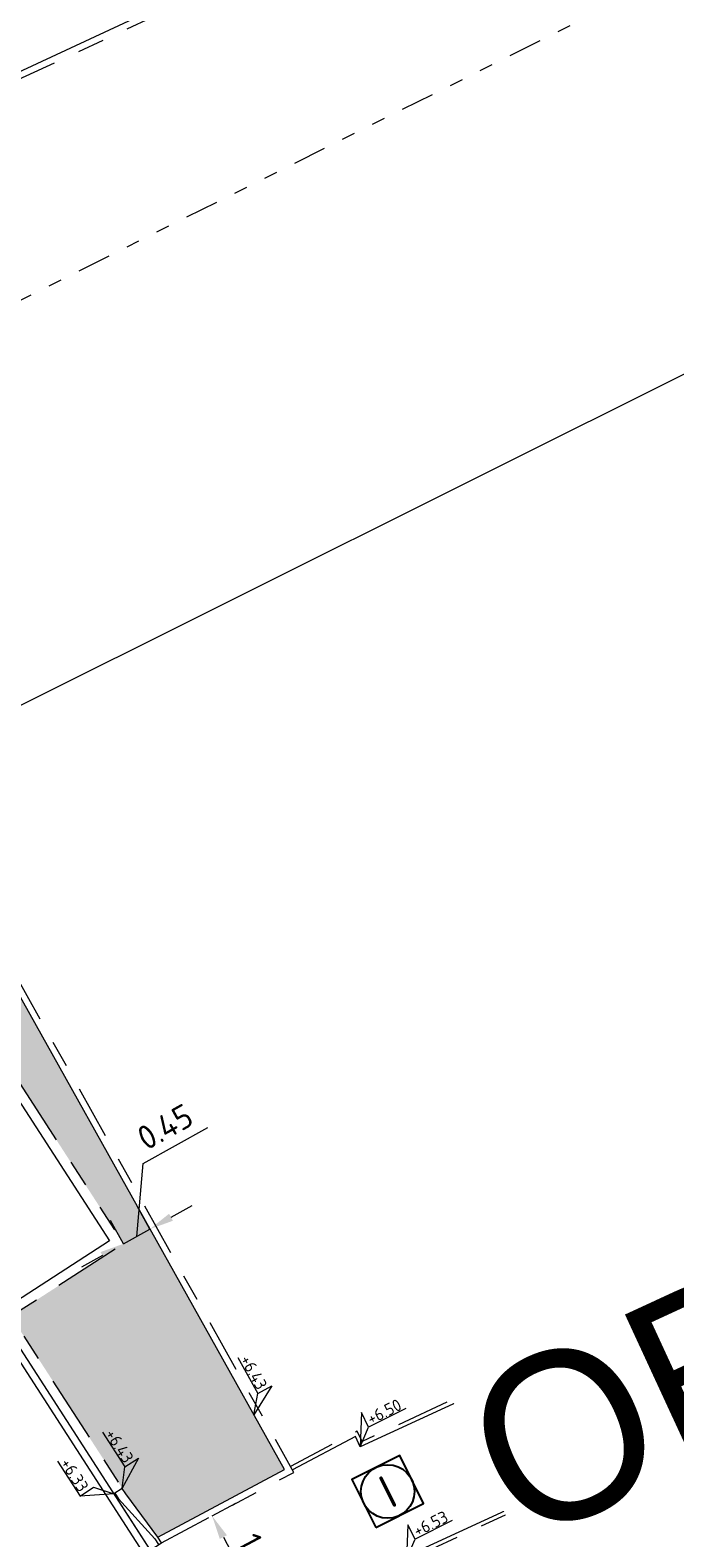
# Model space of a CAD drawing. Header units: metres. Extents: x 155090 to 155676, y 461362 to 461889.
# Tile 46 of 98: x 155249 to 155258, y 461548 to 461571. Entities that reach past the tile are written whole.
import ezdxf
from ezdxf.enums import TextEntityAlignment as Align

# ---------------------------------------------------------------- set-up
doc = ezdxf.new("R2018")
doc.units = ezdxf.units.M
for name, pattern in [('AL-TEKENBLADGRENS', [11.5, 2.5, -1.5, 1, -1.5, 1, -1.5, 2.5]), ('VH-OPSLUITBAND-SO', [10, 4, -2, 2, -2]), ('VH-TROTTOIRBAND_130-150', [15, 5, -2, 2, -2, 2, -2])]:
    doc.linetypes.add(name, pattern=pattern)
doc.layers.get('0').update_dxf_attribs({"lineweight": 18})
doc.layers.get('Defpoints').update_dxf_attribs({"lineweight": 18})
for name, color, linetype, lineweight in [('B-WE-VH-KANTOPSLUITING_OPSLUITBAND_60X200-G', 150, 'VH-OPSLUITBAND-SO', 18), ('N-WE-RI-OVERIG_RIOOLPUT_INSPECTIE-S-200', 10, 'Continuous', 25), ('N-WE-VH-KANTOPSLUITING-T18', 10, 'Continuous', 18), ('N-WE-VH-KANTOPSLUITING_OPSLUITBAND_100X200-G', 150, 'VH-OPSLUITBAND-SO', 18), ('N-WE-VH-KANTOPSLUITING_TROTTOIRBAND_130 150X250-G', 210, 'VH-TROTTOIRBAND_130-150', 18), ('N-WE-VH-KANTOPSLUITING_VERLOOPBAND-S', 7, 'Continuous', 18), ('N-WE-VH-KANTOPSLUITING_VOORKANT_BAND-G', 50, 'Continuous', 18), ('N-WE-VH-KANTVERHARDING_STREKLAAG-G', 60, 'Continuous', 18), ('X-XX-AL-BLADSCHEIDING-G', 7, 'AL-TEKENBLADGRENS', 18), ('X-XX-AL-HOOGTELABEL-S', 7, 'Continuous', 18), ('X-XX-AL-M', 7, 'Continuous', 18)]:
    doc.layers.add(name, color=color, linetype=linetype, lineweight=lineweight)
doc.layers.add('N-WE-GR-Groen-A-200', color=7, linetype='Continuous', lineweight=18, true_color=0x52a500)
doc.layers.add('X-XX-AL-HULPLIJN', color=4, linetype='Continuous', lineweight=18, plot=False)
doc.styles.add('NLCS-ISO', font='NLCS-ISO.ttf')
doc.styles.add('NLCS-ISO-M200-T18', font='NLCS-ISO.ttf', dxfattribs={"height": 0.36})
doc.dimstyles.new('NLCS-M200-T18-PIJL_L2_H2', dxfattribs={"dimscale": 0.2, "dimtxt": 0.36, "dimasz": 1.8, "dimexe": 2, "dimexo": 2, "dimgap": 0.7, "dimtad": 1, "dimzin": 0, "dimdsep": 46, "dimtxsty": 'NLCS-ISO-M200-T18', "dimcen": 0, "dimdle": 2, "dimclrd": 256, "dimclre": 256, "dimclrt": 10, "dimazin": 0, "dimtfac": 1, "dimtofl": 0, "dimtmove": 0, "dimatfit": 3, "dimfxl": 2, "dimfxlon": 1, "dimtfill": 1, "dimtfillclr": 256, "dimtolj": 1, "dimtzin": 0, "dimlwd": -1, "dimlwe": -1, "dimarcsym": 0})

# ---------------------------------------------------------------- blocks, each defined once
blk = doc.blocks.new('*U51')
at = {"lineweight": 30, "flags": 106}
blk.add_attdef('OB', text='', height=0.36, dxfattribs=at).set_placement((0, 0.1), align=Align.BOTTOM_CENTER)
blk = doc.blocks.new('*U67')
at = {"lineweight": 30, "flags": 106}
blk.add_attdef('OB', text='', height=0.36, dxfattribs=at).set_placement((0, 0.1), align=Align.BOTTOM_CENTER)
blk = doc.blocks.new('SVH-VERLOOPBAND_TROTTOIRBAND 130 150X250 HD_GELEIDEBAND 50 200X200 HD_RECHTS_L1000-MM_DYN')
blk.add_lwpolyline([(1000, 200), (900, 200), (100, 150), (0, 150), (0, 0), (1000, 0)], close=True)
blk.add_lwpolyline([(0, 20), (100, 20), (900, 150), (1000, 150)])
blk = doc.blocks.new('*U15')
at = {"lineweight": 18}
for p, q in [((2.46, 4.47), (0, 0)), ((2.46, 2.07), (2.46, 4.47)), ((0, 0), (2.46, 2.07)), ((8.66, 2.07), (2.46, 2.07))]:
    blk.add_line(p, q, dxfattribs=at)
at = {"lineweight": 18, "style": 'NLCS-ISO'}
blk.add_attdef('...', text='', height=1.8, dxfattribs=at).set_placement((5.56, 1.65), align=Align.BOTTOM_CENTER)
blk = doc.blocks.new('*D268')
at = {"layer": 'Defpoints', "color": 0, "transparency": 16777216}
for p in [(155250.406, 461552.671), (155250.406, 461552.671), (155250.011, 461552.451)]:
    blk.add_point(p, dxfattribs=at)
at = {"layer": 'X-XX-AL-M', "transparency": 16777216}
for p, q in [((155250.304, 461553.65), (155251.271, 461554.191)), ((155250.208, 461552.561), (155250.304, 461553.65)), ((155250.406, 461552.671), (155250.21, 461553.021)), ((155250.72, 461552.847), (155251.034, 461553.023)), ((155250.011, 461552.451), (155249.815, 461552.8)), ((155250.011, 461552.451), (155250.406, 461552.671)), ((155249.697, 461552.275), (155249.382, 461552.099))]:
    blk.add_line(p, q, dxfattribs=at)
for points in [[(155250.691, 461552.9), (155250.749, 461552.795), (155250.406, 461552.671)], [(155249.667, 461552.327), (155249.726, 461552.223), (155250.011, 461552.451)]]:
    blk.add_solid(points, dxfattribs=at)
at = {"layer": 'X-XX-AL-M', "color": 10, "transparency": 16777216, "insert": (155250.631, 461554.199), "char_height": 0.36, "attachment_point": 5, "rotation": 29.213, "style": 'NLCS-ISO-M200-T18', "bg_fill": 3, "box_fill_scale": 1.1, "bg_fill_color": 256, "bg_fill_true_color": 13158600, "bg_fill_transparency": 0}
blk.add_mtext('\\A1;0.45', dxfattribs=at)
blk = doc.blocks.new('*D271')
at = {"layer": 'Defpoints', "color": 0, "transparency": 16777216}
for p in [(155251.333, 461548.385), (155252.178, 461546.796), (155252.178, 461546.796)]:
    blk.add_point(p, dxfattribs=at)
at = {"layer": 'X-XX-AL-M', "transparency": 16777216}
for p, q in [((155251.333, 461548.385), (155251.686, 461548.573)), ((155251.502, 461548.067), (155252.009, 461547.113)), ((155252.178, 461546.796), (155252.531, 461546.983))]:
    blk.add_line(p, q, dxfattribs=at)
for points in [[(155251.555, 461548.095), (155251.449, 461548.039), (155251.333, 461548.385)], [(155252.062, 461547.142), (155251.956, 461547.085), (155252.178, 461546.796)]]:
    blk.add_solid(points, dxfattribs=at)
at = {"layer": 'X-XX-AL-M', "color": 10, "transparency": 16777216, "insert": (155252.038, 461547.74), "char_height": 0.36, "attachment_point": 5, "rotation": 297.9963, "style": 'NLCS-ISO-M200-T18', "bg_fill": 3, "box_fill_scale": 1.1, "bg_fill_color": 256, "bg_fill_true_color": 13158600, "bg_fill_transparency": 0}
blk.add_mtext('\\A1;1.80', dxfattribs=at)
blk = doc.blocks.new('SRI-PUT_INSPECTIE-SO')
at = {"flags": 128}
blk.add_lwpolyline([(-2, -2), (2, -2), (2, 2), (-2, 2)], close=True, dxfattribs=at)
blk.add_circle((0, 0), 2)
at = {"style": 'NLCS-ISO'}
blk.add_text('I', height=2.5, dxfattribs=at).set_placement((0, -0.01), align=Align.MIDDLE_CENTER)
blk = doc.blocks.new('*U334')
at = {"lineweight": 18}
for p, q in [((2.46, -2.01), (0, 0)), ((0, 0), (2.46, -4.41)), ((2.46, -4.41), (2.46, -2.01)), ((8.66, -4.41), (2.46, -4.41))]:
    blk.add_line(p, q, dxfattribs=at)
at = {"lineweight": 18, "style": 'NLCS-ISO'}
blk.add_attdef('...', text='', height=1.8, dxfattribs=at).set_placement((5.56, -4.83), align=Align.BOTTOM_CENTER)

msp = doc.modelspace()

# ---------------------------------------------------------------- hatches: boundary and pattern name
at = {"layer": 'N-WE-GR-Groen-A-200', "true_color": 0x7fff00, "transparency": 33554585}
h = msp.add_hatch(color=70, dxfattribs=at)
h.dxf.hatch_style = 1
h.paths.add_polyline_path([(155241.002, 461566.388), (155250.011, 461552.451), (155249.927, 461552.396), (155248.331, 461551.365), (155249.992, 461548.796), (155250.046, 461548.712), (155250.522, 461548.067), (155252.417, 461549.075), (155246.51, 461559.638), (155242.01, 461566.858)])

# ---------------------------------------------------------------- linework, layer by layer
at = {"layer": 'B-WE-VH-KANTOPSLUITING_OPSLUITBAND_60X200-G', "ltscale": 0.2, "flags": 128}
for points in [[(155307.517, 461574.36), (155253.574, 461549.497), (155253.503, 461549.652), (155252.507, 461549.123)], [(155253.541, 461547.396), (155308.689, 461572.811)]]:
    msp.add_lwpolyline(points, dxfattribs=at)
at = {"layer": 'N-WE-VH-KANTOPSLUITING_OPSLUITBAND_100X200-G', "ltscale": 0.2, "flags": 128}
for points in [[(155241.002, 461566.388), (155297.584, 461592.737), (155297.584, 461592.737), (155307.517, 461574.36)], [(155250.577, 461547.983), (155252.554, 461549.034), (155246.596, 461559.689), (155242.102, 461566.901)]]:
    msp.add_lwpolyline(points, dxfattribs=at)
at = {"layer": 'N-WE-VH-KANTOPSLUITING_TROTTOIRBAND_130 150X250-G', "ltscale": 0.2, "flags": 128}
msp.add_lwpolyline([(155240.009, 461565.99), (155240.891, 461566.56), (155250.011, 461552.451), (155248.331, 461551.365), (155249.992, 461548.796)], dxfattribs=at)
at = {"layer": 'N-WE-VH-KANTOPSLUITING_VOORKANT_BAND-G', "ltscale": 0.2, "flags": 128}
for points in [[(155240.947, 461566.473), (155297.627, 461592.867)], [(155307.637, 461574.349), (155253.545, 461549.417), (155253.475, 461549.569), (155252.535, 461549.07)], [(155253.513, 461547.449), (155308.752, 461572.906)], [(155250.522, 461548.067), (155252.417, 461549.075), (155246.51, 461559.638), (155242.01, 461566.858)]]:
    msp.add_lwpolyline(points, dxfattribs=at)
msp.add_lwpolyline([(155239.313, 461565.361), (155240.846, 461566.352), (155249.803, 461552.495), (155248.124, 461551.409), (155250.535, 461547.679, -0.020907), (155250.98, 461546.923), (155260.71, 461528.69), (155269.844, 461511.574)], format="xyb", dxfattribs=at)
at = {"layer": 'N-WE-VH-KANTVERHARDING_STREKLAAG-G', "ltscale": 0.2, "flags": 128}
msp.add_lwpolyline([(155271.253, 461508.711), (155269.751, 461511.525), (155260.618, 461528.64), (155250.887, 461546.874, 0.020907), (155250.446, 461547.622), (155248.035, 461551.352), (155239.263, 461564.924)], format="xyb", dxfattribs=at)
at = {"layer": 'X-XX-AL-BLADSCHEIDING-G', "ltscale": 0.2, "flags": 128}
msp.add_lwpolyline([(155365.722, 461625.14), (155196.789, 461540.728)], dxfattribs=at)
at = {"layer": 'X-XX-AL-HULPLIJN'}
msp.add_lwpolyline([(155163.247, 461517.914), (155377.343, 461624.892), (155304.012, 461771.648), (155089.916, 461664.669)], close=True, dxfattribs=at)

# ---------------------------------------------------------------- block references
at = {"layer": 'N-WE-RI-OVERIG_RIOOLPUT_INSPECTIE-S-200', "xscale": 0.2, "yscale": 0.2, "zscale": 0.2, "rotation": 26.55025936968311}
msp.add_blockref('SRI-PUT_INSPECTIE-SO', (155253.957, 461548.749), dxfattribs=at)
at = {"layer": 'N-WE-VH-KANTOPSLUITING-T18'}
ref = msp.add_blockref('*U51', (155254.923, 461550.12), dxfattribs=dict(at, xscale=0.75, yscale=0.75, zscale=0.75, rotation=24.79761542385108))
lines = msp.add_mtext('OB6', dxfattribs={"layer": '0', "insert": (155254.892, 461550.188), "char_height": 2.5, "attachment_point": 1, "rotation": 24.7976, "bg_fill": 3, "box_fill_scale": 1, "bg_fill_color": 256, "bg_fill_transparency": 0})
ref.add_attrib('OB', '', (155254.892, 461550.188), dxfattribs={"flags": 54}).embed_mtext(lines)
ref = msp.add_blockref('*U67', (155243.328, 461549.488), dxfattribs=dict(at, xscale=0.75, yscale=0.75, zscale=0.75, rotation=302.8776685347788))
lines = msp.add_mtext('TB13/15', dxfattribs={"layer": '0', "insert": (155243.391, 461549.529), "char_height": 2.5, "attachment_point": 1, "rotation": 302.8777, "bg_fill": 3, "box_fill_scale": 1, "bg_fill_color": 256, "bg_fill_transparency": 0})
ref.add_attrib('OB', '', (155243.391, 461549.529), dxfattribs={"flags": 56}).embed_mtext(lines)
at = {"layer": 'N-WE-VH-KANTOPSLUITING_VERLOOPBAND-S', "xscale": 0.001, "yscale": 0.001, "zscale": 0.001, "rotation": 302.8776685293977}
msp.add_blockref('SVH-VERLOOPBAND_TROTTOIRBAND 130 150X250 HD_GELEIDEBAND 50 200X200 HD_RECHTS_L1000-MM_DYN', (155249.866, 461548.714), dxfattribs=at)
at = {"layer": 'X-XX-AL-HOOGTELABEL-S'}
ref = msp.add_blockref('*U15', (155251.958, 461549.895), dxfattribs=dict(at, xscale=-0.1, yscale=0.1, zscale=0.1, rotation=299.2129661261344))
ref.add_attrib('...', '+6.43', dxfattribs={"layer": '0', "lineweight": 18, "height": 0.18, "rotation": 299.213, "style": 'NLCS-ISO'}).set_placement((155251.83, 461550.461), align=Align.BOTTOM_CENTER)
at = {"layer": 'X-XX-AL-HOOGTELABEL-S', "xscale": 0.1, "yscale": 0.1, "zscale": 0.1, "rotation": 26.55025936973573}
for p, values in [((155253.545, 461549.417), {'...': '+6.50'}), ((155254.239, 461547.743), {'...': '+6.53'})]:
    msp.add_blockref('*U15', p, dxfattribs=at).add_auto_attribs(values)
at = {"layer": 'X-XX-AL-HOOGTELABEL-S'}
ref = msp.add_blockref('*U15', (155249.992, 461548.796), dxfattribs=dict(at, xscale=-0.1, yscale=0.1, zscale=0.1, rotation=302.8776685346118))
ref.add_attrib('...', '+6.43', dxfattribs={"layer": '0', "lineweight": 18, "height": 0.18, "rotation": 302.8777, "style": 'NLCS-ISO'}).set_placement((155249.828, 461549.352), align=Align.BOTTOM_CENTER)
ref = msp.add_blockref('*U334', (155249.866, 461548.714), dxfattribs=dict(at, xscale=-0.1, yscale=0.1, zscale=0.1, rotation=302.8776685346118))
ref.add_attrib('...', '+6.33', dxfattribs={"layer": '0', "lineweight": 18, "height": 0.18, "rotation": 302.8777, "style": 'NLCS-ISO'}).set_placement((155249.158, 461548.919), align=Align.BOTTOM_CENTER)

# ---------------------------------------------------------------- next in the draw order: dimensions: what is measured, and where the dimension line sits
at = {"layer": 'X-XX-AL-M'}
dim = msp.add_linear_dim(base=(155250.406, 461552.671), p1=(155250.011, 461552.451), p2=(155250.406, 461552.671), angle=29.213, dimstyle='NLCS-M200-T18-PIJL_L2_H2', override={"dimtxsty": 'NLCS-ISO-M200-T18', "dimtmove": 1, "dimtfill": 1}, dxfattribs=at)
dim.commit()
dim.dimension.update_dxf_attribs({"geometry": '*D268', "text_midpoint": (155250.426, 461553.718), "dimtype": 161})
dim = msp.add_aligned_dim(p1=(155251.333, 461548.385), p2=(155252.178, 461546.796), distance=0, dimstyle='NLCS-M200-T18-PIJL_L2_H2', override={"dimtxsty": 'NLCS-ISO-M200-T18', "dimtfill": 1}, dxfattribs=at)
dim.commit()
dim.dimension.update_dxf_attribs({"geometry": '*D271', "text_midpoint": (155252.038, 461547.74)})

doc.saveas('drawing.dxf')
